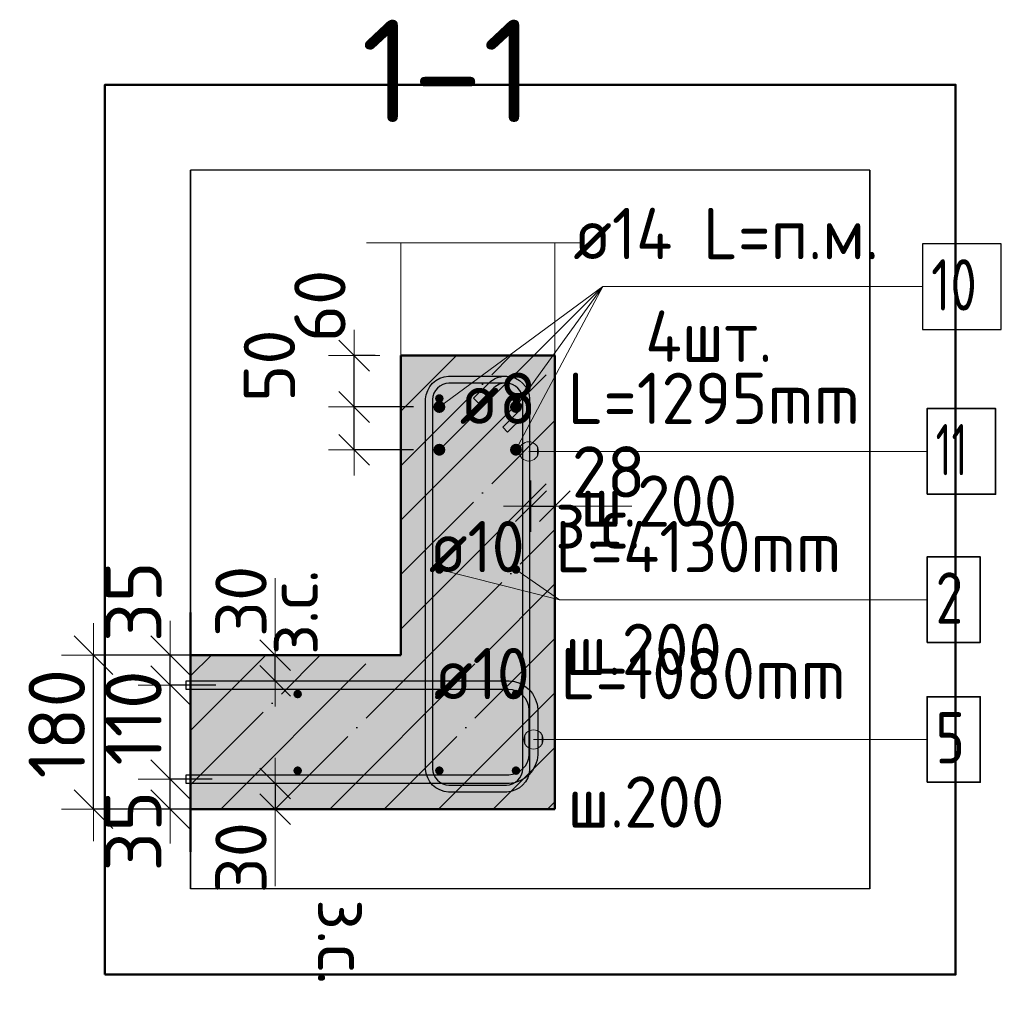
# Model space of a CAD drawing. Header units: millimetres. Extents: x 9402 to 69898, y -2829 to 22870.
# Tile 56 of 69: x 43985 to 45132, y 21641 to 22791. Entities that reach past the tile are written whole.
import ezdxf

# ---------------------------------------------------------------- set-up
doc = ezdxf.new("R2010")
doc.units = ezdxf.units.MM
doc.header["$PDMODE"] = 65
doc.linetypes.add('______11', pattern=[150, 120, -15, 0, -15])
doc.linetypes.add('______5', pattern=[330, 240, -30, 30, -30])
for name, color, linetype, lineweight in [('Standard', 7, 'Continuous', 25), ('Арм.стержн. Арматура края', 96, 'Continuous', 35), ('Арм.стержн. вертикальными 1', 22, 'Continuous', 35), ('Арм.стержн. Доп. арматура', 180, 'Continuous', 35), ('Арм.стержн. Хомут', 240, 'Continuous', 35), ('Размерная линия_ общее', 7, 'Continuous', 13), ('Размерная линия_ общее_1', 7, 'Continuous', 13)]:
    doc.layers.add(name, color=color, linetype=linetype, lineweight=lineweight)
doc.styles.add('ISOCPEUR', font='ISOCPEUR')
doc.dimstyles.new('DIMSTYLE_10', dxfattribs={"dimtxt": 60, "dimasz": 60, "dimexe": 0, "dimexo": 0.001, "dimgap": 30, "dimtad": 2, "dimdec": 0, "dimrnd": 5, "dimzin": 12, "dimdsep": 46, "dimtxsty": 'ISOCPEUR', "dimblk1": 'ALL_ML_STRICH', "dimblk2": 'ALL_ML_STRICH', "dimsah": 1, "dimcen": 0, "dimse1": 1, "dimse2": 1, "dimclrd": 7, "dimclre": 256, "dimclrt": 7, "dimadec": 0, "dimazin": 0, "dimtfac": 1, "dimtdec": 0, "dimtix": 1, "dimtmove": 2, "dimatfit": 3, "dimfxl": 0, "dimtvp": 1.2, "dimtzin": 0, "dimlwd": 0, "dimlwe": -3, "dimarcsym": 0})
doc.dimstyles.new('DIMSTYLE_17', dxfattribs={"dimtxt": 60, "dimasz": 60, "dimexe": 0, "dimexo": 0, "dimgap": 30, "dimtad": 2, "dimdec": 0, "dimrnd": 5, "dimzin": 12, "dimdsep": 46, "dimtxsty": 'ISOCPEUR', "dimblk1": 'ALL_ML_STRICH', "dimblk2": 'ALL_ML_STRICH', "dimsah": 1, "dimcen": 0, "dimclrd": 7, "dimclre": 256, "dimclrt": 7, "dimadec": 0, "dimazin": 0, "dimtfac": 1, "dimtdec": 0, "dimtix": 1, "dimtmove": 2, "dimatfit": 3, "dimfxl": 0, "dimtvp": 1.2, "dimtzin": 0, "dimlwd": 0, "dimlwe": -3, "dimarcsym": 0})
doc.dimstyles.new('DIMSTYLE_18', dxfattribs={"dimtxt": 60, "dimasz": 60, "dimexe": 0, "dimexo": 0, "dimgap": 30, "dimtad": 2, "dimdec": 0, "dimrnd": 5, "dimzin": 12, "dimdsep": 46, "dimtxsty": 'ISOCPEUR', "dimblk1": 'ALL_ML_STRICH', "dimblk2": 'ALL_ML_STRICH', "dimsah": 1, "dimcen": 0, "dimclrd": 7, "dimclre": 256, "dimclrt": 7, "dimadec": 0, "dimazin": 0, "dimtfac": 1, "dimtdec": 0, "dimtix": 1, "dimtmove": 2, "dimatfit": 3, "dimfxl": 0, "dimtvp": 1.2, "dimtzin": 0, "dimlwd": 0, "dimlwe": -3, "dimarcsym": 0})
doc.dimstyles.new('DIMSTYLE_19', dxfattribs={"dimtxt": 60, "dimasz": 60, "dimexe": 0, "dimexo": 0, "dimgap": 30, "dimtad": 2, "dimdec": 0, "dimrnd": 1, "dimzin": 12, "dimdsep": 46, "dimtxsty": 'ISOCPEUR', "dimblk1": 'ALL_ML_STRICH', "dimblk2": 'ALL_ML_STRICH', "dimsah": 1, "dimcen": 0, "dimclrd": 7, "dimclre": 256, "dimclrt": 7, "dimadec": 0, "dimazin": 0, "dimtfac": 1, "dimtdec": 0, "dimtix": 1, "dimtmove": 2, "dimatfit": 3, "dimfxl": 0, "dimtvp": 1.2, "dimtzin": 0, "dimlwd": 0, "dimlwe": -3, "dimarcsym": 0})
doc.dimstyles.new('DIMSTYLE_4', dxfattribs={"dimtxt": 66, "dimasz": 75, "dimexe": 0, "dimexo": 0, "dimgap": 33, "dimtad": 2, "dimdec": 0, "dimrnd": 5, "dimzin": 12, "dimdsep": 46, "dimtxsty": 'ISOCPEUR', "dimblk1": 'ALL_ML_STRICH', "dimblk2": 'ALL_ML_STRICH', "dimsah": 1, "dimcen": 0, "dimclrd": 7, "dimclre": 256, "dimclrt": 7, "dimadec": 0, "dimazin": 0, "dimtfac": 1, "dimtdec": 0, "dimtix": 1, "dimtmove": 2, "dimatfit": 3, "dimfxl": 0, "dimtvp": 1.2, "dimtzin": 0, "dimlwd": 0, "dimlwe": -3, "dimarcsym": 0})

# ---------------------------------------------------------------- blocks, each defined once
blk = doc.blocks.new('ALL_ML_STRICH')
at = {"color": 0, "linetype": 'ByBlock', "lineweight": -2}
for p, q in [((0, -0.5), (0, 0.5)), ((-0.3, -0.3), (0.3, 0.3)), ((-1, 0), (0.5, 0))]:
    blk.add_line(p, q, dxfattribs=at)
blk = doc.blocks.new('*D89')
at = {"layer": 'DEFPOINTS', "color": 7, "linetype": 'Continuous', "lineweight": 13, "transparency": 33554687}
for p in [(44230.3, 21903.6), (44161.1, 21868.6), (44248.2, 21868.6)]:
    blk.add_point(p, dxfattribs=at)
at = {"layer": 'Размерная линия_ общее', "color": 253, "linetype": 'Continuous', "lineweight": -2, "true_color": 0xa0a0a0, "transparency": 33554687}
for p, q in [((44210.3, 21903.6), (44161.1, 21903.6)), ((44228.2, 21868.6), (44161.1, 21868.6))]:
    blk.add_line(p, q, dxfattribs=at)
at = {"layer": 'Размерная линия_ общее', "color": 7, "linetype": 'Continuous', "lineweight": -2, "transparency": 33554687}
blk.add_line((44161.1, 21868.6), (44161.1, 21903.6), dxfattribs=at)
at = {"layer": 'Размерная линия_ общее', "color": 7, "linetype": 'Continuous', "lineweight": 13, "transparency": 33554687, "xscale": 75, "yscale": 75, "zscale": 75}
for p, rotation in [((44161.1, 21868.6), 270), ((44161.1, 21903.6), 90)]:
    blk.add_blockref('ALL_ML_STRICH', p, dxfattribs=dict(at, rotation=rotation))
at = {"layer": 'Размерная линия_ общее', "color": 7, "linetype": 'Continuous', "lineweight": 13, "transparency": 33554687, "insert": (44118, 21842.9), "char_height": 66, "width": 132, "attachment_point": 5, "rotation": 90, "style": 'ISOCPEUR'}
blk.add_mtext('\\A1;{35}', dxfattribs=at)
blk = doc.blocks.new('*D90')
at = {"layer": 'DEFPOINTS', "color": 7, "linetype": 'Continuous', "lineweight": 13, "transparency": 33554687}
for p in [(44234.4, 22013.6), (44161.1, 21903.6), (44230.3, 21903.6)]:
    blk.add_point(p, dxfattribs=at)
at = {"layer": 'Размерная линия_ общее', "color": 253, "linetype": 'Continuous', "lineweight": -2, "true_color": 0xa0a0a0, "transparency": 33554687}
for p, q in [((44214.4, 22013.6), (44161.1, 22013.6)), ((44210.3, 21903.6), (44161.1, 21903.6))]:
    blk.add_line(p, q, dxfattribs=at)
at = {"layer": 'Размерная линия_ общее', "color": 7, "linetype": 'Continuous', "lineweight": -2, "transparency": 33554687}
blk.add_line((44161.1, 21903.6), (44161.1, 22013.6), dxfattribs=at)
at = {"layer": 'Размерная линия_ общее', "color": 7, "linetype": 'Continuous', "lineweight": 13, "transparency": 33554687, "xscale": 75, "yscale": 75, "zscale": 75}
for p, rotation in [((44161.1, 22013.6), 90), ((44161.1, 21903.6), 270)]:
    blk.add_blockref('ALL_ML_STRICH', p, dxfattribs=dict(at, rotation=rotation))
at = {"layer": 'Размерная линия_ общее', "color": 7, "linetype": 'Continuous', "lineweight": 13, "transparency": 33554687, "insert": (44118.1, 21975.1), "char_height": 66, "width": 198, "attachment_point": 5, "rotation": 90, "style": 'ISOCPEUR'}
blk.add_mtext('\\A1;{110}', dxfattribs=at)
blk = doc.blocks.new('*D91')
at = {"layer": 'DEFPOINTS', "color": 7, "linetype": 'Continuous', "lineweight": 13, "transparency": 33554687}
for p in [(44240.3, 22048.6), (44161.1, 22013.6), (44234.4, 22013.6)]:
    blk.add_point(p, dxfattribs=at)
at = {"layer": 'Размерная линия_ общее', "color": 253, "linetype": 'Continuous', "lineweight": -2, "true_color": 0xa0a0a0, "transparency": 33554687}
for p, q in [((44220.3, 22048.6), (44161.1, 22048.6)), ((44214.4, 22013.6), (44161.1, 22013.6))]:
    blk.add_line(p, q, dxfattribs=at)
at = {"layer": 'Размерная линия_ общее', "color": 7, "linetype": 'Continuous', "lineweight": -2, "transparency": 33554687}
blk.add_line((44161.1, 22013.6), (44161.1, 22048.6), dxfattribs=at)
at = {"layer": 'Размерная линия_ общее', "color": 7, "linetype": 'Continuous', "lineweight": 13, "transparency": 33554687, "xscale": 75, "yscale": 75, "zscale": 75}
for p, rotation in [((44161.1, 22013.6), 270), ((44161.1, 22048.6), 90)]:
    blk.add_blockref('ALL_ML_STRICH', p, dxfattribs=dict(at, rotation=rotation))
at = {"layer": 'Размерная линия_ общее', "color": 7, "linetype": 'Continuous', "lineweight": 13, "transparency": 33554687, "insert": (44118.1, 22111), "char_height": 66, "width": 132, "attachment_point": 5, "rotation": 90, "style": 'ISOCPEUR'}
blk.add_mtext('\\A1;{35}', dxfattribs=at)
blk = doc.blocks.new('*D92')
at = {"layer": 'DEFPOINTS', "color": 7, "linetype": 'Continuous', "lineweight": 13, "transparency": 33554687}
for p in [(44234.7, 22048.6), (44071.6, 21868.6), (44228.2, 21868.6)]:
    blk.add_point(p, dxfattribs=at)
at = {"layer": 'Размерная линия_ общее', "color": 253, "linetype": 'Continuous', "lineweight": -2, "true_color": 0xa0a0a0, "transparency": 33554687}
for p, q in [((44214.7, 22048.6), (44071.6, 22048.6)), ((44208.2, 21868.6), (44071.6, 21868.6))]:
    blk.add_line(p, q, dxfattribs=at)
at = {"layer": 'Размерная линия_ общее', "color": 7, "linetype": 'Continuous', "lineweight": -2, "transparency": 33554687}
blk.add_line((44071.6, 21868.6), (44071.6, 22048.6), dxfattribs=at)
at = {"layer": 'Размерная линия_ общее', "color": 7, "linetype": 'Continuous', "lineweight": 13, "transparency": 33554687, "xscale": 75, "yscale": 75, "zscale": 75}
for p, rotation in [((44071.6, 22048.6), 90), ((44071.6, 21868.6), 270)]:
    blk.add_blockref('ALL_ML_STRICH', p, dxfattribs=dict(at, rotation=rotation))
at = {"layer": 'Размерная линия_ общее', "color": 7, "linetype": 'Continuous', "lineweight": 13, "transparency": 33554687, "insert": (44028.6, 21968.5), "char_height": 66, "width": 198, "attachment_point": 5, "rotation": 90, "style": 'ISOCPEUR'}
blk.add_mtext('\\A1;{180}', dxfattribs=at)
blk = doc.blocks.new('*D93')
at = {"layer": 'DEFPOINTS', "color": 7, "linetype": 'Continuous', "lineweight": 13, "transparency": 33554687}
for p in [(44275.1, 22048.6), (44275.1, 22018.6), (44283.8, 22018.6)]:
    blk.add_point(p, dxfattribs=at)
at = {"layer": 'Размерная линия_ общее_1', "color": 7, "linetype": 'Continuous', "lineweight": -2, "transparency": 33554687}
blk.add_line((44283.8, 22018.6), (44283.8, 22048.6), dxfattribs=at)
at = {"layer": 'Размерная линия_ общее_1', "color": 7, "linetype": 'Continuous', "lineweight": 13, "transparency": 33554687, "xscale": 60, "yscale": 60, "zscale": 60}
for p, rotation in [((44283.8, 22018.6), 270), ((44283.8, 22048.6), 90)]:
    blk.add_blockref('ALL_ML_STRICH', p, dxfattribs=dict(at, rotation=rotation))
at = {"layer": 'Размерная линия_ общее_1', "color": 7, "linetype": 'Continuous', "lineweight": 13, "transparency": 33554687, "insert": (44273.6, 22048.7), "char_height": 60, "width": 3, "attachment_point": 1, "rotation": 90, "line_spacing_factor": 0.60241, "style": 'ISOCPEUR'}
blk.add_mtext('з.с.', dxfattribs=at)
at = {"layer": 'Размерная линия_ общее_1', "color": 7, "linetype": 'Continuous', "lineweight": 13, "transparency": 33554687, "insert": (44243.8, 22111.4), "char_height": 60, "width": 120, "attachment_point": 5, "rotation": 90, "style": 'ISOCPEUR'}
blk.add_mtext('\\A1;{30}', dxfattribs=at)
blk = doc.blocks.new('*D94')
at = {"layer": 'DEFPOINTS', "color": 7, "linetype": 'Continuous', "lineweight": 13, "transparency": 33554687}
for p in [(44275.1, 21898.6), (44283.8, 21898.6), (44275.1, 21868.6)]:
    blk.add_point(p, dxfattribs=at)
at = {"layer": 'Размерная линия_ общее_1', "color": 7, "linetype": 'Continuous', "lineweight": -2, "transparency": 33554687}
blk.add_line((44283.8, 21898.6), (44283.8, 21868.6), dxfattribs=at)
at = {"layer": 'Размерная линия_ общее_1', "color": 7, "linetype": 'Continuous', "lineweight": 13, "transparency": 33554687, "xscale": 60, "yscale": 60, "zscale": 60}
for p, rotation in [((44283.8, 21898.6), 90), ((44283.8, 21868.6), 270)]:
    blk.add_blockref('ALL_ML_STRICH', p, dxfattribs=dict(at, rotation=rotation))
at = {"layer": 'Размерная линия_ общее_1', "color": 7, "linetype": 'Continuous', "lineweight": 13, "transparency": 33554687, "insert": (44243.8, 21811.8), "char_height": 60, "width": 120, "attachment_point": 5, "rotation": 90, "style": 'ISOCPEUR'}
blk.add_mtext('\\A1;{30}', dxfattribs=at)
at = {"layer": 'Размерная линия_ общее_1', "color": 7, "linetype": 'Continuous', "lineweight": 13, "transparency": 33554687, "insert": (44393.6, 21763.5), "char_height": 60, "width": 3, "attachment_point": 1, "rotation": 270, "line_spacing_factor": 0.60241, "style": 'ISOCPEUR'}
blk.add_mtext('з.с.', dxfattribs=at)
blk = doc.blocks.new('*D236')
at = {"layer": 'DEFPOINTS', "color": 7, "linetype": 'Continuous', "lineweight": 13, "transparency": 33554687}
for p in [(44475.5, 22338.6), (44376, 22288.6), (44475.5, 22288.6)]:
    blk.add_point(p, dxfattribs=at)
at = {"layer": 'Размерная линия_ общее_1', "color": 253, "linetype": 'Continuous', "lineweight": -2, "true_color": 0xa0a0a0, "transparency": 33554687}
for p, q in [((44445.5, 22338.6), (44376, 22338.6)), ((44445.5, 22288.6), (44376, 22288.6))]:
    blk.add_line(p, q, dxfattribs=at)
at = {"layer": 'Размерная линия_ общее_1', "color": 7, "linetype": 'Continuous', "lineweight": -2, "transparency": 33554687}
blk.add_line((44376, 22288.6), (44376, 22338.6), dxfattribs=at)
at = {"layer": 'Размерная линия_ общее_1', "color": 7, "linetype": 'Continuous', "lineweight": 13, "transparency": 33554687, "xscale": 60, "yscale": 60, "zscale": 60}
for p, rotation in [((44376, 22338.6), 90), ((44376, 22288.6), 270)]:
    blk.add_blockref('ALL_ML_STRICH', p, dxfattribs=dict(at, rotation=rotation))
at = {"layer": 'Размерная линия_ общее_1', "color": 7, "linetype": 'Continuous', "lineweight": 13, "transparency": 33554687, "insert": (44277, 22386.8), "char_height": 60, "width": 120, "attachment_point": 5, "rotation": 90, "style": 'ISOCPEUR'}
blk.add_mtext('\\A1;{50}', dxfattribs=at)
blk = doc.blocks.new('*D237')
at = {"layer": 'DEFPOINTS', "color": 7, "linetype": 'Continuous', "lineweight": 13, "transparency": 33554687}
for p in [(44430.5, 22398.6), (44376, 22338.6), (44475.5, 22338.6)]:
    blk.add_point(p, dxfattribs=at)
at = {"layer": 'Размерная линия_ общее_1', "color": 253, "linetype": 'Continuous', "lineweight": -2, "true_color": 0xa0a0a0, "transparency": 33554687}
for p, q in [((44400.5, 22398.6), (44376, 22398.6)), ((44445.5, 22338.6), (44376, 22338.6))]:
    blk.add_line(p, q, dxfattribs=at)
at = {"layer": 'Размерная линия_ общее_1', "color": 7, "linetype": 'Continuous', "lineweight": -2, "transparency": 33554687}
blk.add_line((44376, 22338.6), (44376, 22398.6), dxfattribs=at)
at = {"layer": 'Размерная линия_ общее_1', "color": 7, "linetype": 'Continuous', "lineweight": 13, "transparency": 33554687, "xscale": 60, "yscale": 60, "zscale": 60}
for p, rotation in [((44376, 22398.6), 90), ((44376, 22338.6), 270)]:
    blk.add_blockref('ALL_ML_STRICH', p, dxfattribs=dict(at, rotation=rotation))
at = {"layer": 'Размерная линия_ общее_1', "color": 7, "linetype": 'Continuous', "lineweight": 13, "transparency": 33554687, "insert": (44336, 22456.7), "char_height": 60, "width": 120, "attachment_point": 5, "rotation": 90, "style": 'ISOCPEUR'}
blk.add_mtext('\\A1;{60}', dxfattribs=at)
blk = doc.blocks.new('*D238')
at = {"layer": 'DEFPOINTS', "color": 7, "linetype": 'Continuous', "lineweight": 13, "transparency": 33554687}
for p in [(44582.5, 22231.4), (44582.5, 22222.7), (44610.5, 22231.4)]:
    blk.add_point(p, dxfattribs=at)
at = {"layer": 'Размерная линия_ общее_1', "color": 253, "linetype": 'Continuous', "lineweight": -2, "true_color": 0xa0a0a0, "transparency": 33554687}
for p, q in [((44582.5, 22222.7), (44582.5, 22222.7)), ((44610.5, 22222.7), (44610.5, 22222.7))]:
    blk.add_line(p, q, dxfattribs=at)
at = {"layer": 'Размерная линия_ общее_1', "color": 7, "linetype": 'Continuous', "lineweight": -2, "transparency": 33554687}
blk.add_line((44582.5, 22222.7), (44610.5, 22222.7), dxfattribs=at)
at = {"layer": 'Размерная линия_ общее_1', "color": 7, "linetype": 'Continuous', "lineweight": 13, "transparency": 33554687, "xscale": 60, "yscale": 60, "zscale": 60}
blk.add_blockref('ALL_ML_STRICH', (44610.5, 22222.7), dxfattribs=at)
at = {"layer": 'Размерная линия_ общее_1', "color": 7, "linetype": 'Continuous', "lineweight": 13, "transparency": 33554687, "xscale": 60, "yscale": 60, "zscale": 60, "rotation": 180}
blk.add_blockref('ALL_ML_STRICH', (44582.5, 22222.7), dxfattribs=at)
at = {"layer": 'Размерная линия_ общее_1', "color": 7, "linetype": 'Continuous', "lineweight": 13, "transparency": 33554687, "insert": (44673.3, 22262.7), "char_height": 60, "width": 120, "attachment_point": 5, "style": 'ISOCPEUR'}
blk.add_mtext('\\A1;{28}', dxfattribs=at)
at = {"layer": 'Размерная линия_ общее_1', "color": 7, "linetype": 'Continuous', "lineweight": 13, "transparency": 33554687, "insert": (44610.6, 22233), "char_height": 60, "width": 3, "attachment_point": 1, "line_spacing_factor": 0.60241, "style": 'ISOCPEUR'}
blk.add_mtext('з.с.', dxfattribs=at)

msp = doc.modelspace()

# ---------------------------------------------------------------- hatches: boundary and pattern name
at = {"linetype": 'Continuous', "lineweight": -3, "transparency": 33554687}
msp.add_hatch(color=7, dxfattribs=at).paths.add_polyline_path([(44430.5, 22048.6), (44610.5, 22048.6), (44610.5, 22398.6), (44430.5, 22398.6)])
at = {"layer": 'Standard', "linetype": 'Continuous', "lineweight": -3, "transparency": 33554687}
msp.add_hatch(color=7, dxfattribs=at).paths.add_polyline_path([(44610.5, 21868.6), (44610.5, 22048.6), (44184.8, 22048.6), (44184.8, 21868.6)])
at = {"layer": 'Арм.стержн. Арматура края', "linetype": 'Continuous', "lineweight": 13, "transparency": 33554687}
for points in [[(44579.9, 21940.3), (44579.9, 21959.7), (44575.8, 21955.6)], [(44585.5, 21938.8), (44585.5, 21961.3), (44579.9, 21959.7)], [(44585.5, 21938.8), (44579.9, 21959.7), (44579.9, 21940.3)], [(44591.1, 21940.3), (44591.1, 21959.7), (44585.5, 21961.3)], [(44591.1, 21940.3), (44585.5, 21961.3), (44585.5, 21938.8)], [(44595.2, 21944.4), (44595.2, 21955.6), (44591.1, 21959.7)], [(44595.2, 21944.4), (44591.1, 21959.7), (44591.1, 21940.3)], [(44575.8, 21944.4), (44575.8, 21955.6), (44574.2, 21950)], [(44579.9, 21940.3), (44575.8, 21955.6), (44575.8, 21944.4)], [(44595.2, 21955.6), (44595.2, 21944.4), (44596.7, 21950)]]:
    msp.add_hatch(color=7, dxfattribs=at).paths.add_polyline_path(points)
at = {"layer": 'Арм.стержн. вертикальными 1', "linetype": 'Continuous', "lineweight": 50, "transparency": 33554687}
for points in [[(44480.5, 22348.6), (44480.1, 22350.5), (44479, 22352.2), (44477.4, 22353.2), (44475.5, 22353.6), (44473.6, 22353.2), (44472, 22352.2), (44470.9, 22350.5), (44470.5, 22348.6), (44470.9, 22346.7), (44472, 22345.1), (44473.6, 22344), (44475.5, 22343.6), (44477.4, 22344), (44479, 22345.1), (44480.1, 22346.7)], [(44570, 22348.6), (44569.6, 22350.5), (44568.6, 22352.2), (44566.9, 22353.2), (44565, 22353.6), (44563.1, 22353.2), (44561.5, 22352.2), (44560.4, 22350.5), (44560, 22348.6), (44560.4, 22346.7), (44561.5, 22345.1), (44563.1, 22344), (44565, 22343.6), (44566.9, 22344), (44568.6, 22345.1), (44569.6, 22346.7)], [(44480.5, 22148.6), (44480.1, 22150.5), (44479, 22152.2), (44477.4, 22153.2), (44475.5, 22153.6), (44473.6, 22153.2), (44472, 22152.2), (44470.9, 22150.5), (44470.5, 22148.6), (44470.9, 22146.7), (44472, 22145.1), (44473.6, 22144), (44475.5, 22143.6), (44477.4, 22144), (44479, 22145.1), (44480.1, 22146.7)], [(44570, 22148.6), (44569.6, 22150.5), (44568.6, 22152.2), (44566.9, 22153.2), (44565, 22153.6), (44563.1, 22153.2), (44561.5, 22152.2), (44560.4, 22150.5), (44560, 22148.6), (44560.4, 22146.7), (44561.5, 22145.1), (44563.1, 22144), (44565, 22143.6), (44566.9, 22144), (44568.6, 22145.1), (44569.6, 22146.7)], [(44315, 22003.1), (44314.6, 22005), (44313.5, 22006.7), (44311.9, 22007.8), (44310, 22008.1), (44308.1, 22007.8), (44306.5, 22006.7), (44305.4, 22005), (44305, 22003.1), (44305.4, 22001.2), (44306.5, 21999.6), (44308.1, 21998.5), (44310, 21998.1), (44311.9, 21998.5), (44313.5, 21999.6), (44314.6, 22001.2)], [(44480.5, 22003.1), (44480.1, 22005), (44479, 22006.7), (44477.4, 22007.8), (44475.5, 22008.1), (44473.6, 22007.8), (44472, 22006.7), (44470.9, 22005), (44470.5, 22003.1), (44470.9, 22001.2), (44472, 21999.6), (44473.6, 21998.5), (44475.5, 21998.1), (44477.4, 21998.5), (44479, 21999.6), (44480.1, 22001.2)], [(44570, 22003.1), (44569.6, 22005), (44568.6, 22006.7), (44566.9, 22007.8), (44565, 22008.1), (44563.1, 22007.8), (44561.5, 22006.7), (44560.4, 22005), (44560, 22003.1), (44560.4, 22001.2), (44561.5, 21999.6), (44563.1, 21998.5), (44565, 21998.1), (44566.9, 21998.5), (44568.6, 21999.6), (44569.6, 22001.2)], [(44315, 21913.6), (44314.6, 21915.5), (44313.5, 21917.1), (44311.9, 21918.2), (44310, 21918.6), (44308.1, 21918.2), (44306.5, 21917.1), (44305.4, 21915.5), (44305, 21913.6), (44305.4, 21911.7), (44306.5, 21910.1), (44308.1, 21909), (44310, 21908.6), (44311.9, 21909), (44313.5, 21910.1), (44314.6, 21911.7)], [(44480.5, 21913.6), (44480.1, 21915.5), (44479, 21917.1), (44477.4, 21918.2), (44475.5, 21918.6), (44473.6, 21918.2), (44472, 21917.1), (44470.9, 21915.5), (44470.5, 21913.6), (44470.9, 21911.7), (44472, 21910.1), (44473.6, 21909), (44475.5, 21908.6), (44477.4, 21909), (44479, 21910.1), (44480.1, 21911.7)], [(44570, 21913.6), (44569.6, 21915.5), (44568.6, 21917.1), (44566.9, 21918.2), (44565, 21918.6), (44563.1, 21918.2), (44561.5, 21917.1), (44560.4, 21915.5), (44560, 21913.6), (44560.4, 21911.7), (44561.5, 21910.1), (44563.1, 21909), (44565, 21908.6), (44566.9, 21909), (44568.6, 21910.1), (44569.6, 21911.7)]]:
    msp.add_hatch(color=4, dxfattribs=at).paths.add_polyline_path(points)
at = {"layer": 'Арм.стержн. Доп. арматура', "linetype": 'Continuous', "lineweight": 50, "transparency": 33554687}
for points in [[(44482.5, 22338.6), (44482, 22341.3), (44480.4, 22343.6), (44478.2, 22345.1), (44475.5, 22345.6), (44472.8, 22345.1), (44470.5, 22343.6), (44469, 22341.3), (44468.5, 22338.6), (44469, 22335.9), (44470.5, 22333.7), (44472.8, 22332.2), (44475.5, 22331.6), (44478.2, 22332.2), (44480.4, 22333.7), (44482, 22335.9)], [(44572, 22338.6), (44571.5, 22341.3), (44570, 22343.6), (44567.7, 22345.1), (44565, 22345.6), (44562.3, 22345.1), (44560.1, 22343.6), (44558.6, 22341.3), (44558, 22338.6), (44558.6, 22335.9), (44560.1, 22333.7), (44562.3, 22332.2), (44565, 22331.6), (44567.7, 22332.2), (44570, 22333.7), (44571.5, 22335.9)], [(44482.5, 22288.6), (44482, 22291.3), (44480.4, 22293.6), (44478.2, 22295.1), (44475.5, 22295.6), (44472.8, 22295.1), (44470.5, 22293.6), (44469, 22291.3), (44468.5, 22288.6), (44469, 22285.9), (44470.5, 22283.7), (44472.8, 22282.2), (44475.5, 22281.6), (44478.2, 22282.2), (44480.4, 22283.7), (44482, 22285.9)], [(44572, 22288.6), (44571.5, 22291.3), (44570, 22293.6), (44567.7, 22295.1), (44565, 22295.6), (44562.3, 22295.1), (44560.1, 22293.6), (44558.6, 22291.3), (44558, 22288.6), (44558.6, 22285.9), (44560.1, 22283.7), (44562.3, 22282.2), (44565, 22281.6), (44567.7, 22282.2), (44570, 22283.7), (44571.5, 22285.9)]]:
    msp.add_hatch(color=7, dxfattribs=at).paths.add_polyline_path(points)
at = {"layer": 'Арм.стержн. Хомут', "linetype": 'Continuous', "lineweight": 13, "transparency": 33554687}
for points in [[(44570.3, 22281.1), (44570.3, 22292.3), (44568.7, 22286.7)], [(44570.3, 22292.3), (44574.3, 22277), (44574.3, 22296.4)], [(44570.3, 22292.3), (44570.3, 22281.1), (44574.3, 22277)], [(44574.3, 22296.4), (44580, 22275.4), (44580, 22297.9)], [(44574.3, 22296.4), (44574.3, 22277), (44580, 22275.4)], [(44580, 22297.9), (44580, 22275.4), (44585.6, 22277)], [(44580, 22297.9), (44585.6, 22277), (44585.6, 22296.4)], [(44585.6, 22296.4), (44585.6, 22277), (44589.6, 22281.1)], [(44585.6, 22296.4), (44589.6, 22281.1), (44589.6, 22292.3)], [(44589.6, 22292.3), (44589.6, 22281.1), (44591.2, 22286.7)]]:
    msp.add_hatch(color=7, dxfattribs=at).paths.add_polyline_path(points)

# ---------------------------------------------------------------- linework, layer by layer
at = {"color": 7, "linetype": '______11', "lineweight": -3, "transparency": 33554687}
for p, q in [((44430.5, 22270), (44559.2, 22398.6)), ((44430.5, 22397.2), (44431.9, 22398.6)), ((44430.5, 22142.7), (44610.5, 22322.7)), ((44463.7, 22048.6), (44610.5, 22195.4)), ((44591, 22048.6), (44610.5, 22068.1))]:
    msp.add_line(p, q, dxfattribs=at)
at = {"color": 7, "linetype": '______5', "lineweight": -3, "transparency": 33554687}
for p, q in [((44430.5, 22333.6), (44495.5, 22398.6)), ((44430.5, 22206.3), (44610.5, 22386.3)), ((44430.5, 22079), (44610.5, 22259)), ((44527.4, 22048.6), (44610.5, 22131.8))]:
    msp.add_line(p, q, dxfattribs=at)
at = {"color": 7, "linetype": 'Continuous', "lineweight": 50, "transparency": 33554687}
for p, q in [((44430.5, 22398.6), (44430.5, 22048.6)), ((44610.5, 22398.6), (44430.5, 22398.6)), ((44610.5, 22048.6), (44610.5, 22398.6))]:
    msp.add_line(p, q, dxfattribs=at)
at = {"layer": 'Standard', "color": 52, "linetype": 'Continuous', "lineweight": -3, "transparency": 33554687}
for p, q in [((44978.5, 22615.3), (44184.8, 22615.3)), ((44978.5, 22615.3), (44184.8, 22615.3)), ((44184.8, 22615.3), (44184.8, 21775.3)), ((44184.8, 21775.3), (44184.8, 22615.3)), ((44978.5, 22615.3), (44978.5, 21775.3)), ((44978.5, 21775.3), (44978.5, 22615.3)), ((44978.5, 21775.3), (44184.8, 21775.3)), ((44978.5, 21775.3), (44184.8, 21775.3))]:
    msp.add_line(p, q, dxfattribs=at)
at = {"layer": 'Standard', "color": 7, "linetype": 'Continuous', "lineweight": 13, "transparency": 33554687}
for p, q in [((44390.5, 22530.4), (44640.5, 22530.4)), ((44610.5, 22222.7), (44700.5, 22222.7)), ((44475.5, 22148.6), (44616, 22113.4)), ((44283.8, 22048.6), (44283.8, 22138.6)), ((44283.8, 21868.6), (44283.8, 21778.6))]:
    msp.add_line(p, q, dxfattribs=at)
at = {"layer": 'Standard', "color": 7, "linetype": 'Continuous', "lineweight": 50, "transparency": 33554687}
for p, q in [((44184.8, 21818.6), (44184.8, 22098.6)), ((44430.5, 22048.6), (44184.8, 22048.6)), ((44610.5, 21868.6), (44610.5, 22048.6)), ((44184.8, 21868.6), (44610.5, 21868.6))]:
    msp.add_line(p, q, dxfattribs=at)
at = {"layer": 'Standard', "color": 7, "linetype": '______11', "lineweight": -3, "transparency": 33554687}
for p, q in [((44184.8, 22024.3), (44209.2, 22048.6)), ((44184.8, 21897), (44336.4, 22048.6)), ((44283.7, 21868.6), (44463.7, 22048.6)), ((44411, 21868.6), (44591, 22048.6)), ((44538.3, 21868.6), (44610.5, 21940.8))]:
    msp.add_line(p, q, dxfattribs=at)
at = {"layer": 'Standard', "color": 7, "linetype": '______5', "lineweight": -3, "transparency": 33554687}
for p, q in [((44184.8, 21960.6), (44272.8, 22048.6)), ((44220.1, 21868.6), (44400.1, 22048.6)), ((44347.4, 21868.6), (44527.4, 22048.6)), ((44474.6, 21868.6), (44610.5, 22004.5)), ((44601.9, 21868.6), (44610.5, 21877.2))]:
    msp.add_line(p, q, dxfattribs=at)
at = {"layer": 'Standard', "color": 7, "linetype": 'Continuous', "lineweight": 50, "transparency": 33554687}
msp.add_lwpolyline([(44084.8, 21675.3), (45078.5, 21675.3), (45078.5, 22715.3), (44084.8, 22715.3), (44084.8, 21675.3)], dxfattribs=at)
at = {"layer": 'Standard', "color": 7, "linetype": 'Continuous', "lineweight": 13, "transparency": 33554687}
msp.add_lwpolyline([(44430.5, 22398.6), (44610.5, 22398.6), (44610.5, 22530.4), (44430.5, 22530.4), (44430.5, 22398.6)], close=True, dxfattribs=at)
at = {"layer": 'Арм.стержн. Арматура края', "color": 7, "linetype": 'Continuous', "lineweight": 13, "transparency": 33554687}
for p, q in [((44585.5, 21961.3), (44585.5, 21961.3)), ((44574.2, 21950), (44574.2, 21950)), ((44641.3, 21950), (44585.5, 21950)), ((44596.7, 21950), (44596.7, 21950)), ((44641.3, 21950), (45045.3, 21950)), ((44585.5, 21938.8), (44585.5, 21938.8))]:
    msp.add_line(p, q, dxfattribs=at)
at = {"layer": 'Арм.стержн. Арматура края', "color": 4, "linetype": 'Continuous', "lineweight": 25, "transparency": 33554687}
msp.add_lwpolyline([(44179.8, 21908.6), (44556.5, 21908.6), (44561, 21909.3), (44565.6, 21910.8), (44569.7, 21913.1), (44573.2, 21916), (44576, 21919.4), (44578.4, 21923.6), (44579.9, 21928.1), (44580.5, 21932.7), (44580.5, 21984.6), (44579.9, 21989.1), (44578.4, 21993.7), (44576, 21997.9), (44573.2, 22001.3), (44569.7, 22004.1), (44565.6, 22006.5), (44561, 22008), (44556.5, 22008.6), (44179.8, 22008.6), (44179.8, 22018.6), (44557.1, 22018.6), (44563.3, 22017.8), (44569.6, 22015.7), (44575.4, 22012.4), (44580.3, 22008.4), (44584.3, 22003.6), (44587.6, 21997.7), (44589.6, 21991.4), (44590.5, 21985.3), (44590.5, 21932), (44589.6, 21925.9), (44587.6, 21919.5), (44584.3, 21913.7), (44580.3, 21908.9), (44575.4, 21904.8), (44569.6, 21901.6), (44563.3, 21899.5), (44557.1, 21898.6), (44179.8, 21898.6), (44179.8, 21908.6)], dxfattribs=at)
at = {"layer": 'Арм.стержн. Арматура края', "color": 7, "linetype": 'Continuous', "lineweight": 35, "transparency": 33554687}
msp.add_lwpolyline([(45045.3, 21900), (45107.3, 21900), (45107.3, 22000), (45045.3, 22000), (45045.3, 21900)], dxfattribs=at)
at = {"layer": 'Арм.стержн. Арматура края', "color": 7, "linetype": 'Continuous', "lineweight": 13, "transparency": 33554687}
msp.add_circle((44585.5, 21950), 11.3, dxfattribs=at)
at = {"layer": 'Арм.стержн. вертикальными 1', "color": 7, "linetype": 'Continuous', "lineweight": 13, "transparency": 33554687}
for q in [(44565, 22148.6), (45045.3, 22113.4)]:
    msp.add_line((44616, 22113.4), q, dxfattribs=at)
at = {"layer": 'Арм.стержн. вертикальными 1', "color": 7, "linetype": 'Continuous', "lineweight": 35, "transparency": 33554687}
msp.add_lwpolyline([(45045.3, 22063.4), (45107.3, 22063.4), (45107.3, 22163.4), (45045.3, 22163.4), (45045.3, 22063.4)], dxfattribs=at)
at = {"layer": 'Арм.стержн. Доп. арматура', "color": 7, "linetype": 'Continuous', "lineweight": 13, "transparency": 33554687}
for q in [(44475.5, 22288.6), (44475.5, 22338.6), (44565, 22288.6), (44565, 22338.6), (45040, 22479.3)]:
    msp.add_line((44666.6, 22479.3), q, dxfattribs=at)
at = {"layer": 'Арм.стержн. Доп. арматура', "color": 7, "linetype": 'Continuous', "lineweight": 25, "transparency": 33554687}
msp.add_lwpolyline([(45040, 22429.3), (45132, 22429.3), (45132, 22529.3), (45040, 22529.3), (45040, 22429.3)], dxfattribs=at)
at = {"layer": 'Арм.стержн. Хомут', "color": 7, "linetype": 'Continuous', "lineweight": 13, "transparency": 33554687}
for p, q in [((44580, 22297.9), (44580, 22297.9)), ((44568.7, 22286.7), (44568.7, 22286.7)), ((44580, 22286.7), (45045.3, 22286.7)), ((44580, 22286.7), (44580, 22286.7)), ((44591.2, 22286.7), (44591.2, 22286.7)), ((44580, 22275.4), (44580, 22275.4))]:
    msp.add_line(p, q, dxfattribs=at)
at = {"layer": 'Арм.стержн. Хомут', "color": 40, "linetype": 'Continuous', "lineweight": 25, "transparency": 33554687}
msp.add_lwpolyline([(44549.6, 22314.9), (44567.4, 22332.8), (44568.7, 22334.2), (44569.8, 22335.7), (44570.7, 22337.3), (44571.5, 22339), (44572.1, 22340.7), (44572.6, 22342.5), (44572.9, 22344.4), (44573, 22346.2), (44573, 22347.4), (44572.5, 22351), (44571.3, 22354.7), (44569.4, 22358), (44567.2, 22360.8), (44564.4, 22363), (44561.1, 22364.9), (44557.4, 22366.1), (44553.8, 22366.6), (44486.7, 22366.6), (44483.1, 22366.1), (44479.4, 22364.9), (44476.1, 22363), (44473.4, 22360.8), (44471.1, 22358), (44469.2, 22354.7), (44468, 22351), (44467.5, 22347.4), (44467.5, 21915.8), (44468, 21912.2), (44469.2, 21908.6), (44471.1, 21905.2), (44473.4, 21902.5), (44476.1, 21900.2), (44479.4, 21898.3), (44483.1, 21897.1), (44486.7, 21896.6), (44553.8, 21896.6), (44557.4, 21897.1), (44561.1, 21898.3), (44564.4, 21900.2), (44567.2, 21902.5), (44569.4, 21905.2), (44571.3, 21908.6), (44572.5, 21912.2), (44573, 21915.8), (44573, 22347.4), (44572.5, 22351), (44571.3, 22354.7), (44569.4, 22358), (44567.2, 22360.8), (44564.4, 22363), (44561.1, 22364.9), (44557.4, 22366.1), (44553.8, 22366.6), (44552.6, 22366.6), (44550.8, 22366.5), (44548.9, 22366.2), (44547.1, 22365.7), (44545.4, 22365.1), (44543.7, 22364.3), (44542.1, 22363.4), (44540.6, 22362.3), (44539.2, 22361), (44521.3, 22343.2), (44515.6, 22348.8), (44533.7, 22366.9), (44535.6, 22368.6), (44537.7, 22370.1), (44540, 22371.4), (44542.3, 22372.5), (44544.7, 22373.4), (44547.3, 22374), (44549.8, 22374.5), (44552.4, 22374.6), (44554.4, 22374.6), (44559.2, 22373.9), (44564.3, 22372.3), (44569, 22369.7), (44572.8, 22366.4), (44576.1, 22362.6), (44578.7, 22357.9), (44580.3, 22352.8), (44581, 22348), (44581, 21915.3), (44580.3, 21910.4), (44578.7, 21905.3), (44576.1, 21900.6), (44572.8, 21896.8), (44569, 21893.6), (44564.3, 21891), (44559.2, 21889.3), (44554.4, 21888.6), (44486.2, 21888.6), (44481.3, 21889.3), (44476.2, 21891), (44471.5, 21893.6), (44467.7, 21896.8), (44464.5, 21900.6), (44461.9, 21905.3), (44460.2, 21910.4), (44459.5, 21915.3), (44459.5, 22348), (44460.2, 22352.8), (44461.9, 22357.9), (44464.5, 22362.6), (44467.7, 22366.4), (44471.5, 22369.7), (44476.2, 22372.3), (44481.3, 22373.9), (44486.2, 22374.6), (44554.4, 22374.6), (44559.2, 22373.9), (44564.3, 22372.3), (44569, 22369.7), (44572.8, 22366.4), (44576.1, 22362.6), (44578.7, 22357.9), (44580.3, 22352.8), (44581, 22348), (44581, 22346), (44580.8, 22343.4), (44580.4, 22340.9), (44579.8, 22338.3), (44578.9, 22335.9), (44577.8, 22333.6), (44576.5, 22331.3), (44575, 22329.2), (44573.3, 22327.3), (44555.2, 22309.2), (44549.6, 22314.9)], dxfattribs=at)
at = {"layer": 'Арм.стержн. Хомут', "color": 7, "linetype": 'Continuous', "lineweight": 35, "transparency": 33554687}
msp.add_lwpolyline([(45045.3, 22236.7), (45125.3, 22236.7), (45125.3, 22336.7), (45045.3, 22336.7), (45045.3, 22236.7)], dxfattribs=at)
at = {"layer": 'Арм.стержн. Хомут', "color": 7, "linetype": 'Continuous', "lineweight": 13, "transparency": 33554687}
msp.add_circle((44580, 22286.7), 11.3, dxfattribs=at)

# ---------------------------------------------------------------- texts
at = {"layer": 'Standard', "color": 7, "linetype": 'Continuous', "lineweight": 13, "transparency": 33554687, "insert": (44384.2, 22671.3), "char_height": 120, "width": 248.348, "attachment_point": 7, "style": 'ISOCPEUR'}
msp.add_mtext('\\A1;{\\fISOCPEUR|i0|b0;\\H120.000000;\\W1.000000;\\C7;1-1}\\P', dxfattribs=at)
at = {"layer": 'Арм.стержн. Арматура края', "color": 7, "linetype": 'Continuous', "lineweight": 25, "transparency": 33554687, "char_height": 60, "attachment_point": 7, "style": 'ISOCPEUR'}
for s, insert, width in [('\\W0.94;ø10 L=1080mm ', (44469.3, 21997), 573.922), ('\\W0.78;5', (45055.3, 21922), 65.281), ('\\W0.95;ш.200 ', (44625.3, 21847), 262.399)]:
    msp.add_mtext(s, dxfattribs=dict(at, insert=insert, width=width))
at = {"layer": 'Арм.стержн. вертикальными 1', "color": 7, "linetype": 'Continuous', "lineweight": 25, "transparency": 33554687, "char_height": 60, "attachment_point": 7, "style": 'ISOCPEUR'}
for s, insert, width in [('\\W0.94;ø10 L=4130mm ', (44463.3, 22145.4), 579.953), ('\\W0.78;2', (45055.3, 22085.4), 65.281), ('\\W0.95;ш.200 ', (44622.3, 22025.4), 262.399)]:
    msp.add_mtext(s, dxfattribs=dict(at, insert=insert, width=width))
at = {"layer": 'Арм.стержн. Доп. арматура', "color": 7, "linetype": 'Continuous', "lineweight": 25, "transparency": 33554687, "char_height": 60, "attachment_point": 7, "style": 'ISOCPEUR'}
for s, insert, width in [('\\W0.94;ø14 L=п.м.', (44632, 22511.3), 406.006), ('\\W0.75;10', (45050, 22451.3), 94.456), ('\\W0.95;4шт. ', (44716, 22391.3), 238.315)]:
    msp.add_mtext(s, dxfattribs=dict(at, insert=insert, width=width))
at = {"layer": 'Арм.стержн. Хомут', "color": 7, "linetype": 'Continuous', "lineweight": 25, "transparency": 33554687, "char_height": 60, "attachment_point": 7, "style": 'ISOCPEUR'}
for s, insert, width in [('\\W0.96;ø8 L=1295mm ', (44499.3, 22318.7), 544.443), ('\\W0.62;11', (45055.3, 22258.7), 78.75), ('\\W0.95;ш.200 ', (44640.3, 22198.7), 262.399)]:
    msp.add_mtext(s, dxfattribs=dict(at, insert=insert, width=width))

# ---------------------------------------------------------------- dimensions: what is measured, and where the dimension line sits
at = {"layer": 'Размерная линия_ общее', "color": 7, "linetype": 'Continuous', "lineweight": 13, "transparency": 33554687}
for base, p1, p2, picture, middle in [((44161.1, 22048.6), (44214.4, 22013.6), (44220.3, 22048.6), '*D91', (44118.1, 22111)), ((44071.6, 22048.6), (44208.2, 21868.6), (44214.7, 22048.6), '*D92', (44028.6, 21968.5)), ((44161.1, 22013.6), (44210.3, 21903.6), (44214.4, 22013.6), '*D90', (44118.1, 21975.1)), ((44161.1, 21903.6), (44228.2, 21868.6), (44210.3, 21903.6), '*D89', (44118, 21842.9))]:
    dim = msp.add_linear_dim(base=base, p1=p1, p2=p2, angle=90, dimstyle='DIMSTYLE_4', override={"dimpost": '<>', "dimclrd": 7, "dimclre": 253, "dimclrt": 7, "dimlwd": 0, "dimlwe": 65533}, dxfattribs=at)
    dim.commit()
    dim.dimension.update_dxf_attribs({"geometry": picture, "text_midpoint": middle, "dimtype": 160})
at = {"layer": 'Размерная линия_ общее_1', "color": 7, "linetype": 'Continuous', "lineweight": 13, "transparency": 33554687}
for base, p1, p2, dimstyle, picture, middle in [((44376, 22398.6), (44445.5, 22338.6), (44400.5, 22398.6), 'DIMSTYLE_18', '*D237', (44336, 22456.7)), ((44376, 22338.6), (44445.5, 22288.6), (44445.5, 22338.6), 'DIMSTYLE_17', '*D236', (44277, 22386.8))]:
    dim = msp.add_linear_dim(base=base, p1=p1, p2=p2, angle=90, dimstyle=dimstyle, override={"dimpost": '<>', "dimclrd": 7, "dimclre": 253, "dimclrt": 7, "dimlwd": 0, "dimlwe": 65533}, dxfattribs=at)
    dim.commit()
    dim.dimension.update_dxf_attribs({"geometry": picture, "text_midpoint": middle, "dimtype": 160})
dim = msp.add_linear_dim(base=(44610.5, 22222.7), p1=(44582.5, 22222.7), p2=(44610.5, 22222.7), text='<>\\Xз.с.', dimstyle='DIMSTYLE_19', override={"dimpost": '<>', "dimclrd": 7, "dimclre": 253, "dimclrt": 7, "dimlwd": 0, "dimlwe": 65533}, dxfattribs=at)
dim.commit()
dim.dimension.update_dxf_attribs({"geometry": '*D238', "text_midpoint": (44673.3, 22262.7), "dimtype": 160})
for base, p1, p2, angle, picture, middle in [((44283.8, 22048.6), (44275.1, 22018.6), (44275.1, 22048.6), 90, '*D93', (44243.8, 22111.4)), ((44283.8, 21868.6), (44275.1, 21898.6), (44275.1, 21868.6), 270, '*D94', (44243.8, 21811.8))]:
    dim = msp.add_linear_dim(base=base, p1=p1, p2=p2, angle=angle, text='<>\\Xз.с.', dimstyle='DIMSTYLE_10', override={"dimpost": '<>', "dimclrd": 7, "dimclre": 253, "dimclrt": 7, "dimlwd": 0, "dimlwe": 65533}, dxfattribs=at)
    dim.commit()
    dim.dimension.update_dxf_attribs({"geometry": picture, "text_midpoint": middle, "dimtype": 160})

doc.saveas('drawing.dxf')
